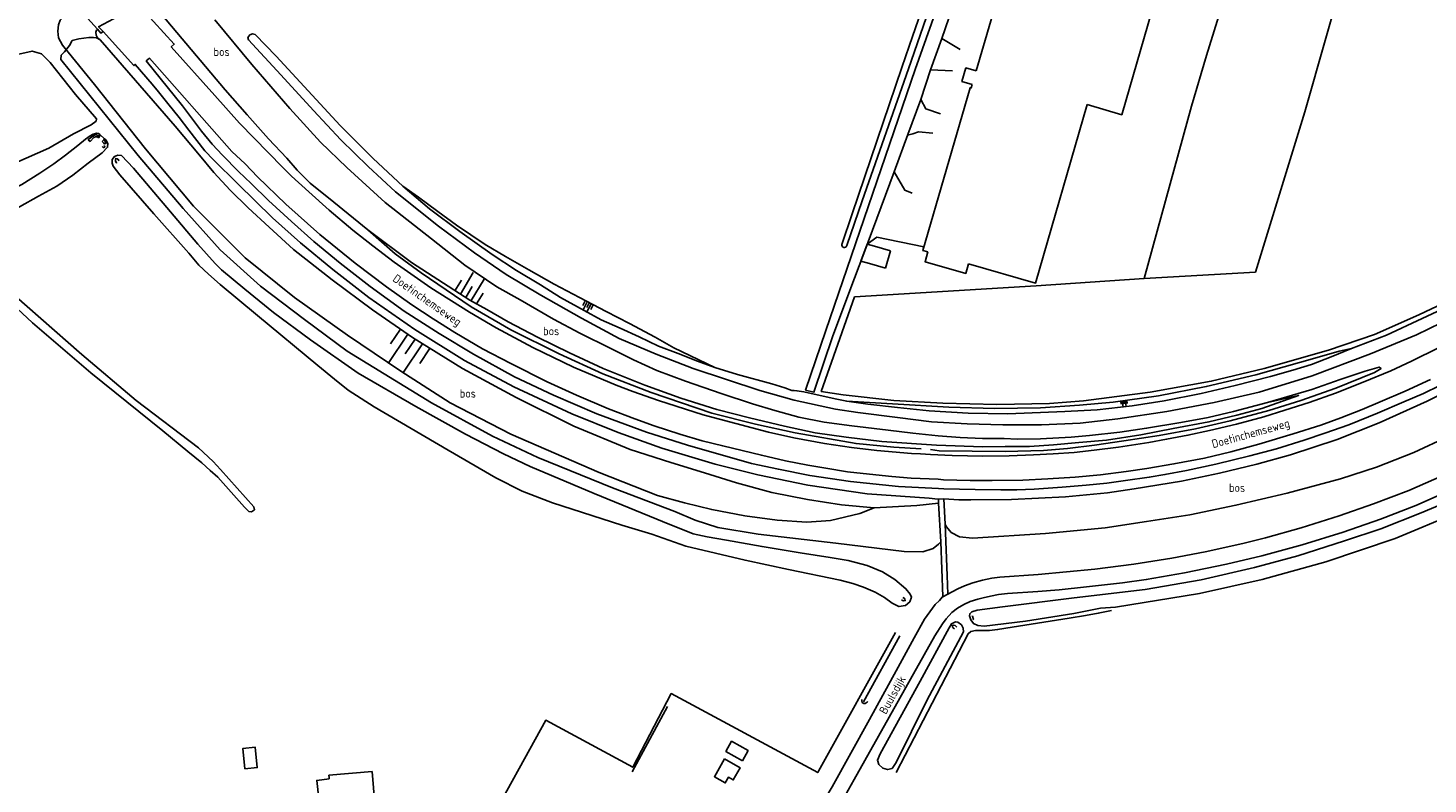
# Model space of a CAD drawing. Header units: metres. Extents: x 226218 to 240385, y 439369 to 449677.
# Tile 8 of 256: x 227277 to 227693, y 440074 to 440298. Entities that reach past the tile are written whole.
import ezdxf

# ---------------------------------------------------------------- set-up
doc = ezdxf.new("R2010")
doc.units = ezdxf.units.M
doc.header["$MEASUREMENT"] = 0
for name, color, linetype in [('CULTUURAANDUIDING', 253, 'Continuous'), ('DAKRAND', 4, 'Continuous'), ('DAKRAND-BYG', 4, 'Continuous'), ('HEK', 253, 'Continuous'), ('HOOFDGEBOUW', 4, 'Continuous'), ('HOUTWAL', 253, 'Continuous'), ('INSTEEKSLOOT', 153, 'Continuous'), ('KANTVERH', 253, 'Continuous'), ('KUNSTWERK', 253, 'Continuous'), ('MIDSLTGREPPEL', 253, 'Continuous'), ('OVERIGEAFSCH', 253, 'Continuous'), ('OVLIJNOBJ', 253, 'Continuous'), ('RASTER', 253, 'Continuous'), ('STRAATNAAM', 253, 'Continuous'), ('TALUD', 253, 'Continuous')]:
    doc.layers.add(name, color=color, linetype=linetype)
doc.styles.get("Standard").update_dxf_attribs({"font": 'iso.shx'})

# ---------------------------------------------------------------- blocks, each defined once
blk = doc.blocks.new('TA', base_point=(75009.5, 300012))
for p, q in [((75009.5, 300012.5), (75010, 300012.5)), ((75009.5, 300012.25), (75010.5, 300012.25)), ((75009.5, 300012), (75010, 300012)), ((75009.5, 300011.75), (75010.5, 300011.75)), ((75009.5, 300011.5), (75010, 300011.5))]:
    blk.add_line(p, q)

msp = doc.modelspace()

# ---------------------------------------------------------------- linework, layer by layer
at = {"layer": 'DAKRAND'}
for points in [[(227558.74, 440285.12), (227555.69, 440286.01), (227554.53, 440282.03), (227557.58, 440281.15)], [(227544.43, 440231.42), (227543.6, 440228.52), (227555.65, 440225.06), (227556.47, 440227.93)]]:
    msp.add_lwpolyline(points, dxfattribs=at)
at = {"layer": 'DAKRAND-BYG'}
msp.add_line((227366.62, 440075.5), (227366.66, 440075.03), dxfattribs=at)
for points in [[(227341.63, 440078.07), (227341.08, 440084.1), (227344.74, 440084.43), (227345.29, 440078.4), (227341.63, 440078.07)], [(227489.36, 440080.45), (227484.43, 440083.19), (227486.11, 440086.21), (227491.04, 440083.47), (227489.36, 440080.45)], [(227484.01, 440080.97), (227488.66, 440078.34), (227486.63, 440074.74), (227485.2, 440075.55), (227484.25, 440073.88), (227481.03, 440075.7), (227484.01, 440080.97)], [(227366.62, 440075.5), (227366.58, 440076.12), (227379.39, 440077.24)], [(227367.15, 440069.67), (227367.99, 440060.39), (227380.76, 440061.51), (227379.39, 440077.24)], [(227367.15, 440069.67), (227363.63, 440069.15), (227362.97, 440074.61), (227366.66, 440075.03)]]:
    msp.add_lwpolyline(points, dxfattribs=at)
at = {"layer": 'HEK'}
msp.add_line((227511.92, 440077.37), (227534.83, 440118.46), dxfattribs=at)
for points in [[(227522.61, 440218.06), (227576.55, 440221.35), (227608.58, 440223.57), (227641.65, 440225.4)], [(227511.92, 440077.37), (227511.74, 440076.91), (227468.2, 440100.39), (227456.78, 440078.49), (227430.95, 440092.46), (227413.08, 440060.07), (227438.02, 440046.22), (227438.19, 440044.95), (227437.04, 440042.91), (227436.27, 440041.6)]]:
    msp.add_lwpolyline(points, dxfattribs=at)
at = {"layer": 'HOOFDGEBOUW'}
for points in [[(227616.67, 440354.15), (227622.39, 440373.94), (227587.36, 440384.07), (227578.9, 440354.14), (227578.53, 440354.25), (227572.08, 440331.59), (227572.27, 440331.45), (227558.74, 440285.12)], [(227616.67, 440354.15), (227625.06, 440351.79), (227601.99, 440272.14), (227591.72, 440275.17)], [(227557.58, 440281.15), (227557.28, 440280.12), (227556.94, 440280.15), (227542.95, 440231.85), (227544.43, 440231.42)], [(227591.72, 440275.17), (227576.38, 440222.17), (227556.47, 440227.93)]]:
    msp.add_lwpolyline(points, dxfattribs=at)
at = {"layer": 'HOUTWAL'}
msp.add_line((227467.13, 440096.53), (227456.63, 440077.11), dxfattribs=at)
at = {"layer": 'INSTEEKSLOOT'}
for p, q in [((227520.3, 440233.18), (227520.36, 440233.34)), ((227504.04, 440190.32), (227504.76, 440190.31))]:
    msp.add_line(p, q, dxfattribs=at)
for points in [[(227538.66, 440285.8), (227550.94, 440321.24), (227558.16, 440341.97), (227566.24, 440365.51), (227574.8, 440389.83), (227576.92, 440396.98), (227576.89, 440397.76), (227576.48, 440398.14), (227575.71, 440398.47), (227574.9, 440398.25), (227574.3, 440397.43), (227572.09, 440389.5), (227564.46, 440366.79), (227557.94, 440348.17), (227550.73, 440326.6), (227545.21, 440310.88), (227538.81, 440292.49), (227536.67, 440286.18)], [(227504.04, 440190.32), (227501.91, 440191.07), (227498.11, 440192.31), (227487.86, 440195.09), (227481.16, 440197.16), (227475.97, 440198.98), (227470.31, 440201.29), (227464.48, 440203.51), (227458.73, 440206.23), (227453.08, 440208.81), (227447.41, 440211.32), (227442.4, 440214.01), (227435.36, 440217.89), (227429.39, 440221.68), (227422.23, 440225.88), (227415.07, 440230.64), (227405.43, 440237.45), (227396.45, 440244.24), (227388.52, 440250.94), (227379.74, 440259.14), (227369.94, 440268.91), (227350.97, 440289.57), (227344.68, 440295.97), (227343.93, 440296.13), (227343.13, 440295.89), (227342.52, 440295.07), (227342.74, 440294.36)], [(227342.74, 440294.36), (227352.31, 440283.97), (227361.99, 440273.41), (227370.17, 440264.74), (227378.29, 440256.82), (227386.31, 440249.31), (227399.09, 440239.08), (227409.82, 440231.16), (227419.25, 440224.77), (227429.54, 440218.64), (227441.58, 440211.75), (227452.71, 440205.76), (227463.78, 440201.05), (227474.75, 440196.88), (227494.5, 440190.32), (227504.67, 440187.48), (227516.95, 440184.76)], [(227536.67, 440286.18), (227521.97, 440242.76), (227518.86, 440233.64)], [(227538.66, 440285.8), (227524.86, 440246.57), (227520.36, 440233.34)], [(227237.34, 440237.6), (227240.46, 440238.2), (227245.09, 440239.25), (227249.89, 440240.96), (227256.62, 440243.13), (227263.2, 440245.92), (227269.55, 440248.5), (227275.42, 440251.47), (227280.77, 440254.81), (227284.95, 440257.55), (227288.34, 440260.19), (227292.05, 440263.01), (227294.36, 440264.92), (227295.69, 440265.87), (227296.58, 440266.4), (227297.73, 440266.65), (227298.19, 440266.54), (227298.6, 440266.29)], [(227299.97, 440265.02), (227300.35, 440264.67), (227300.94, 440263.62), (227300.89, 440262.49), (227299.25, 440260.83), (227295.09, 440257.77), (227290.6, 440254.18), (227285.82, 440250.9), (227280.39, 440248.02), (227274.71, 440244.86), (227271.18, 440243.01), (227266.91, 440241.06), (227261.15, 440238.71), (227255.45, 440236.59), (227250.34, 440234.8), (227244.89, 440233.33), (227241.07, 440232.71), (227237.97, 440232.09)], [(227467.81, 440150.53), (227445.35, 440159.78), (227426.32, 440167.78), (227418.4, 440171.55), (227407.15, 440177.4), (227392.35, 440185.54), (227375.25, 440195.47), (227361.14, 440205.38), (227350.15, 440213.48), (227341.61, 440220.4), (227334.74, 440226.14), (227332.78, 440228.04), (227327.71, 440233.75), (227319.57, 440243.34), (227308.55, 440256.32), (227304.96, 440260.01), (227303.92, 440260.12), (227302.93, 440259.76), (227302.19, 440258.81), (227302.19, 440257.81), (227302.53, 440256.86), (227304.52, 440254.26), (227314.61, 440242.72), (227324.96, 440231.07), (227327.94, 440227.55), (227330.81, 440224.84), (227334.3, 440221.76), (227345.42, 440212.6), (227363.34, 440197.76), (227368.28, 440193.64), (227372.26, 440190.38), (227380.04, 440185.51)], [(227518.86, 440233.64), (227518.86, 440233.41), (227518.92, 440233.18), (227519.05, 440232.99), (227519.24, 440232.84), (227519.46, 440232.76), (227519.69, 440232.75), (227519.92, 440232.81), (227520.12, 440232.94), (227520.27, 440233.12), (227520.36, 440233.34)], [(227724.21, 440228.52), (227713.94, 440222.88), (227703.04, 440217.25), (227691.19, 440211.63), (227680.57, 440206.73), (227670.15, 440202.8), (227664.14, 440200.34), (227658.3, 440198.04), (227652.78, 440196.34), (227646.11, 440194.45), (227635.69, 440191.82), (227625.54, 440189.44), (227614.52, 440187.24), (227605.05, 440185.74), (227594.68, 440184.6), (227585.03, 440184.03), (227568.12, 440183.38), (227556.33, 440183.61), (227544.75, 440184.28)], [(227317.3, 440178.36), (227295.95, 440195.56), (227278.57, 440210.42), (227266.51, 440221.58)], [(227272.96, 440218.81), (227293.21, 440200.98), (227309.38, 440187.34), (227327.85, 440173.26), (227332.26, 440169.27), (227334.37, 440166.91), (227344.27, 440155.8), (227344.48, 440154.92), (227343.59, 440154.31), (227342.77, 440154.44), (227341.54, 440155.65), (227333.6, 440164.56), (227331.31, 440166.58), (227328.82, 440168.89), (227324.67, 440172.24), (227317.3, 440178.36)], [(227516.95, 440184.76), (227523.65, 440183.74), (227535.44, 440182.26), (227545.53, 440181.01), (227556.05, 440180.45), (227566.65, 440180.12), (227578.14, 440180.17), (227589.62, 440180.66), (227600.79, 440181.88), (227615.31, 440184.06), (227629.4, 440186.76), (227642.76, 440189.84), (227658.48, 440194.65), (227675.83, 440201.22), (227689.5, 440206.83), (227707.77, 440215.77)], [(227504.76, 440190.31), (227505.55, 440190.24), (227507.55, 440189.89), (227516.88, 440187.86)], [(227544.75, 440184.28), (227535.39, 440185.26), (227526.56, 440186.22), (227520.32, 440187.13), (227516.88, 440187.86)], [(227380.04, 440185.51), (227402, 440172.56), (227416.11, 440164.35), (227423.93, 440160.48), (227432.95, 440156.97), (227453.57, 440150.34), (227462.46, 440147.7), (227472.6, 440144.1), (227490.12, 440139.93), (227503.01, 440137.2), (227518.37, 440134.02), (227522.11, 440132.99), (227525.3, 440131.92), (227528.76, 440130.43), (227531.54, 440128.85), (227533.8, 440127.25), (227535.83, 440126.21), (227537.77, 440126.54), (227539.01, 440127.61)], [(227703.14, 440159.14), (227690.9, 440153.98), (227678.9, 440149.3), (227668.13, 440145.72), (227654.27, 440141.24), (227641.41, 440137.75), (227625.52, 440134.11), (227608.88, 440131.29), (227587.86, 440128.77), (227566.6, 440126.13), (227559.06, 440125.16), (227557.48, 440124.63), (227556.85, 440124.04), (227556.74, 440123.41), (227557.15, 440122.29), (227557.94, 440121.16), (227559.24, 440120.54), (227561.08, 440120.41), (227573.4, 440121.85), (227587.72, 440124.09), (227595.67, 440125.67)], [(227539.01, 440127.61), (227539.5, 440129.02), (227539.18, 440129.91), (227537.89, 440131.46), (227534.6, 440134.22), (227530.96, 440136.52), (227526.37, 440138.41), (227520.72, 440139.9), (227515.4, 440140.8), (227506.48, 440142.14), (227495.21, 440143.97), (227484.6, 440145.93), (227478.92, 440146.88), (227474.68, 440147.77), (227472.06, 440148.84), (227467.81, 440150.53)], [(227683.16, 440146.39), (227701.64, 440154.12)], [(227595.67, 440125.67), (227600.13, 440126.05), (227625.01, 440130.04), (227643.7, 440134.23), (227662.55, 440139.47), (227683.16, 440146.39)], [(227544.1, 440098.33), (227554.97, 440118.69), (227554.9, 440119.74), (227554.42, 440120.73), (227553.34, 440121.52), (227552.59, 440121.64), (227551.44, 440121.07), (227550.73, 440119.89), (227542.17, 440104.09), (227530.29, 440082.51), (227529.44, 440080.63), (227529.87, 440079.35), (227531.06, 440078.22), (227532.43, 440077.84), (227533.78, 440078.18), (227534.99, 440079.97), (227544.1, 440098.33)], [(227524.8, 440098.65), (227524.76, 440098.17), (227524.94, 440097.71), (227525.41, 440097.42), (227525.79, 440097.43), (227526.39, 440097.84), (227526.55, 440098.06)]]:
    msp.add_lwpolyline(points, dxfattribs=at)
at = {"layer": 'KANTVERH'}
for p, q in [((227548.52, 440294.79), (227553.98, 440310.56)), ((227548.52, 440294.79), (227554.03, 440291.5)), ((227545.14, 440285.43), (227551.71, 440285.2)), ((227526.4, 440233.72), (227524.53, 440228.69)), ((227529.3, 440235.79), (227526.4, 440233.72)), ((227528.53, 440233.1), (227526.4, 440233.72)), ((227543.25, 440232.9), (227529.3, 440235.79)), ((227533.33, 440231.71), (227528.53, 440233.1)), ((227531.84, 440226.57), (227533.33, 440231.71)), ((227527.04, 440227.96), (227524.53, 440228.69)), ((227531.84, 440226.57), (227527.04, 440227.96)), ((227542.24, 440171.49), (227545.21, 440171.34)), ((227545.21, 440171.34), (227551.65, 440171.03)), ((227551.65, 440171.03), (227560.76, 440170.84)), ((227549.07, 440163.83), (227547.42, 440163.99)), ((227549.15, 440161.15), (227547.57, 440161.22)), ((227547.36, 440158.11), (227549.14, 440158.14)), ((227548.7, 440128.95), (227550.35, 440129.9))]:
    msp.add_line(p, q, dxfattribs=at)
for points in [[(227548.77, 440308.52), (227540.66, 440285.52)], [(227311.41, 440303.18), (227320.67, 440293.11), (227319.76, 440292.3), (227332.71, 440277.84), (227340.03, 440269.67), (227352.86, 440256.53), (227355.48, 440253.94), (227360.6, 440249.27), (227366.7, 440243.84), (227373.72, 440237.89), (227379.6, 440233.21), (227385.97, 440228.4), (227396.83, 440220.75), (227408.32, 440213.53), (227416.29, 440208.95), (227427.1, 440203.09), (227439.23, 440197.25), (227451.9, 440191.91), (227456.85, 440190), (227464.42, 440187.3), (227477.67, 440183.04), (227497.07, 440177.9), (227504.64, 440176.22), (227513.75, 440174.61), (227521.73, 440173.42), (227529.23, 440172.53), (227539.51, 440171.64), (227542.24, 440171.49)], [(227299.53, 440296.8), (227308.7, 440286.74), (227309.09, 440287.09), (227314.11, 440281.18), (227316.03, 440278.9), (227318.81, 440275.47), (227322.14, 440271.32), (227324.98, 440267.55), (227327.38, 440264.48), (227329.78, 440261.44), (227332.36, 440258.74), (227339.51, 440251.65), (227349.81, 440241.58), (227358.15, 440234.14), (227367.8, 440226.22), (227378.46, 440217.92), (227392.07, 440208.42), (227406.87, 440199.2), (227421.44, 440191.4), (227438.7, 440183.39), (227452.5, 440177.8), (227465.39, 440173.21), (227481.29, 440168.46), (227493.93, 440165.24), (227508.8, 440162.17), (227526.38, 440159.64), (227544.78, 440158.36), (227547.36, 440158.11), (227547.53, 440158.04), (227547.6, 440156.86), (227548.28, 440145.4), (227548.86, 440129.15)], [(227542.36, 440276.64), (227545.14, 440285.43), (227548.52, 440294.79)], [(227547.42, 440163.99), (227539.47, 440164.31), (227533.68, 440164.8), (227527.03, 440165.47), (227520.58, 440166.22), (227514.15, 440167.25), (227508.79, 440168.11), (227502.18, 440169.43), (227495, 440171.09), (227483.53, 440173.86), (227477.38, 440175.35), (227470.79, 440177.31), (227463.15, 440179.86), (227457.43, 440181.91), (227449.61, 440184.89), (227440.14, 440188.88), (227431.42, 440192.86), (227420.61, 440198.3), (227412.22, 440202.69), (227403.98, 440207.56), (227397.56, 440211.57), (227391.21, 440215.77), (227383.73, 440221.06), (227374.43, 440228.08), (227363.88, 440236.58), (227353.82, 440245.6), (227345.39, 440253.72), (227341.71, 440257.54), (227337.8, 440261.27), (227313.34, 440288.88), (227312.36, 440288.13), (227323.14, 440274.77)], [(227540.66, 440285.52), (227514.08, 440208.09), (227508.1, 440190.44), (227510.59, 440189.8), (227516.23, 440206.5), (227522.67, 440223.69), (227525.39, 440231), (227534.37, 440255.19), (227538.47, 440266.23), (227542.36, 440276.64)], [(227542.36, 440276.64), (227543.82, 440273.88), (227548.12, 440272.37)], [(227323.14, 440274.77), (227328.72, 440267.3), (227331.9, 440263.45), (227334.99, 440260.1), (227339.71, 440255.31), (227343.51, 440251.77), (227348.69, 440246.71), (227355.46, 440240.43), (227362.12, 440234.52), (227369.93, 440228.09), (227378.86, 440221.14), (227388.88, 440213.83), (227399.36, 440207.24), (227409.53, 440201.09), (227421.65, 440194.41), (227433.27, 440188.88), (227446.11, 440183.34), (227460.86, 440177.99), (227473.05, 440174.07)], [(227538.47, 440266.23), (227538.74, 440266.19), (227539.93, 440266.48), (227541.66, 440267.09), (227545.93, 440266.63)], [(227298.43, 440265.8), (227297.58, 440266.18), (227297.01, 440266.06), (227295.95, 440265.41), (227295.13, 440264.71), (227295.68, 440264.22), (227296.75, 440265.38), (227297.33, 440265.61), (227297.82, 440265.57), (227298.26, 440265.33)], [(227299.76, 440264.74), (227300.05, 440264.52), (227300.3, 440263.94), (227300.43, 440263.63), (227299.91, 440263.47), (227299.78, 440263.75), (227299.61, 440263.95), (227299.31, 440264.18)], [(227534.37, 440255.19), (227537.53, 440249.76), (227539.7, 440248.91)], [(227560.76, 440170.84), (227568.53, 440170.9), (227575.81, 440171.18), (227581.65, 440171.48), (227587.87, 440171.96), (227593.79, 440172.6), (227601, 440173.5), (227610.04, 440174.88), (227615.27, 440175.82), (227621.59, 440177.03), (227627.99, 440178.4), (227636.05, 440180.34), (227644.14, 440182.53), (227650.42, 440184.43), (227657.58, 440186.74), (227665.44, 440189.56), (227673.65, 440192.74), (227681.84, 440196.16), (227687.96, 440199.03), (227696.23, 440203.03)], [(227705.37, 440193.53), (227692.62, 440187.12), (227678.43, 440180.69), (227665.97, 440175.81), (227652.1, 440171.19), (227642.1, 440168.49)], [(227693.67, 440193.57), (227686.07, 440190.07), (227678.68, 440186.9), (227673.33, 440184.67), (227667.02, 440182.15)], [(227691.52, 440189.44), (227701.3, 440194.16)], [(227566.06, 440160.8), (227570.86, 440160.85), (227576.01, 440161.03), (227584.32, 440161.65), (227591.45, 440162.19), (227597.55, 440162.85), (227603.13, 440163.59), (227610.15, 440164.56), (227614.8, 440165.38), (227621.17, 440166.59), (227629.86, 440168.45), (227640.04, 440170.9), (227647.88, 440173), (227656.12, 440175.56), (227662.3, 440177.6), (227669.41, 440180.16), (227677.89, 440183.55), (227685.74, 440186.92), (227691.52, 440189.44)], [(227667.02, 440182.15), (227661.03, 440180.03), (227652.86, 440177.42), (227642.66, 440174.35), (227634.38, 440172.09), (227626.53, 440170.26), (227617.44, 440168.53), (227609.39, 440167.13), (227603.3, 440166.29), (227595.62, 440165.28), (227588.11, 440164.55), (227580, 440164.06), (227572.63, 440163.72), (227563.53, 440163.6), (227556.95, 440163.61), (227549.07, 440163.83)], [(227563.35, 440134.6), (227565.81, 440134.94), (227577.14, 440135.74), (227594.02, 440137.34), (227605.51, 440138.75), (227616.83, 440140.57), (227626.72, 440142.43), (227637.92, 440144.91), (227644.61, 440146.6), (227655.24, 440149.54), (227666.51, 440153.1), (227676.72, 440156.65), (227687.21, 440160.6), (227697.14, 440165.01), (227708.85, 440170.51), (227718.61, 440175.53), (227724.44, 440178.66)], [(227473.05, 440174.07), (227492.03, 440168.69), (227500.03, 440166.95), (227509.39, 440165.12), (227521.39, 440163.27), (227535.68, 440161.86), (227547.57, 440161.22)], [(227642.1, 440168.49), (227631.01, 440165.79), (227619.67, 440163.38), (227605.7, 440161.09), (227597.73, 440159.98), (227585.23, 440158.76), (227569.28, 440157.98), (227557.13, 440157.91), (227553.61, 440157.88), (227549.14, 440158.14), (227549.53, 440150.66), (227550.11, 440135.38), (227550.35, 440129.9), (227551.65, 440130.58), (227553.3, 440131.44), (227555.29, 440132.37), (227557.78, 440133.25), (227560.63, 440134.05), (227563.35, 440134.6)], [(227549.15, 440161.15), (227558.46, 440160.89), (227566.06, 440160.8)], [(227559.21, 440128.36), (227560.87, 440128.76), (227563.03, 440129.27), (227565.35, 440129.75), (227568.03, 440130.05), (227577.02, 440130.71), (227583.42, 440131.16), (227591.53, 440132.05), (227602.17, 440133.26), (227609.25, 440134.19), (227620.62, 440136.21), (227633.05, 440138.73), (227643.51, 440141.21), (227655.52, 440144.49), (227667.68, 440148.25), (227678.8, 440152.11), (227689.32, 440156.23), (227698.86, 440160.39)], [(227504.72, 440043.27), (227522.55, 440074.85), (227546.45, 440117.51), (227548.74, 440121.11), (227549.81, 440122.6), (227551.56, 440124.4), (227553.18, 440125.67), (227555.11, 440126.76), (227556.98, 440127.65), (227559.21, 440128.36)], [(227548.86, 440129.15), (227548.7, 440128.95), (227547.82, 440128.02), (227546.55, 440126.77), (227544.97, 440124.67), (227543.41, 440122.46), (227540.38, 440116.89), (227535.03, 440107.16), (227527.08, 440092.64), (227515.95, 440072.69), (227513.38, 440068.47)]]:
    msp.add_lwpolyline(points, dxfattribs=at)
at = {"layer": 'KUNSTWERK'}
for points in [[(227291.82, 440304.24), (227292.03, 440304.01), (227297.86, 440297.49), (227298.85, 440296.39), (227299.53, 440296.8), (227298.21, 440298.26), (227310.08, 440304.58), (227311.41, 440303.18), (227312.02, 440303.74), (227311.09, 440304.79), (227305.23, 440311.36), (227305.05, 440311.57)], [(227299.31, 440264.18), (227299.76, 440264.74), (227299.97, 440265.02), (227298.6, 440266.29), (227298.43, 440265.8), (227298.26, 440265.33)], [(227299.78, 440263.03), (227299.97, 440262.84), (227300.05, 440262.55), (227299.8, 440262.4), (227299.61, 440262.44), (227299.24, 440262.72)], [(227304.24, 440258.46), (227304.11, 440258.8), (227303.73, 440259.07), (227303.28, 440259.16), (227303.21, 440258.79), (227303.24, 440258.32), (227303.5, 440257.83), (227303.57, 440257.8)], [(227536.93, 440128.93), (227537.39, 440128.72), (227537.61, 440128.38), (227537.67, 440127.95), (227537.18, 440127.93), (227536.83, 440128.02), (227536.62, 440128.16)], [(227557.83, 440122.27), (227557.92, 440122.31), (227557.65, 440123.32), (227557.51, 440123.28)], [(227552.98, 440120.12), (227552.49, 440120.6), (227552.06, 440120.69), (227551.64, 440120.62), (227551.7, 440120.21), (227551.97, 440119.78), (227552.33, 440119.54)]]:
    msp.add_lwpolyline(points, dxfattribs=at)
at = {"layer": 'MIDSLTGREPPEL'}
msp.add_line((227525.27, 440097.88), (227536.12, 440117.55), dxfattribs=at)
at = {"layer": 'OVERIGEAFSCH'}
msp.add_lwpolyline([(227534.99, 440076.92), (227556.35, 440118.14), (227557.14, 440118.78), (227558.59, 440119.07), (227562.74, 440119.05), (227565.09, 440119.36), (227569.47, 440120.11), (227586.34, 440122.76), (227591.25, 440123.59), (227595, 440124.23), (227598.88, 440124.98)], dxfattribs=at)
at = {"layer": 'OVLIJNOBJ'}
for p, q in [((227622.69, 440274.68), (227608.58, 440223.57)), ((227656.3, 440273.01), (227641.65, 440225.4))]:
    msp.add_line(p, q, dxfattribs=at)
for points in [[(227656.3, 440273.01), (227674.59, 440337.3), (227685.52, 440378.02), (227685.31, 440378.23)], [(227643.92, 440343.96), (227627.12, 440289.76), (227622.69, 440274.68)], [(227289.21, 440290.7), (227287.47, 440292.83), (227286.34, 440294.94), (227286.11, 440296.89), (227286.31, 440298.82), (227286.78, 440300.17), (227288.64, 440302.2), (227292.03, 440304.01)], [(227315.58, 440303.49), (227325.66, 440291.45), (227335.8, 440279.49), (227342.31, 440272.16), (227348.68, 440265), (227354.13, 440259.21), (227357.16, 440255.65), (227361.07, 440251.85), (227368.01, 440246.15), (227378.17, 440237.98), (227391.11, 440228.25), (227408.47, 440217.14), (227413.51, 440214.34), (227419.8, 440210.69), (227428.51, 440206.15), (227438.02, 440201.47), (227448.04, 440196.79), (227460.41, 440191.91), (227471.02, 440188.01), (227481.76, 440184.7), (227491.43, 440182.21), (227501.87, 440179.68), (227510.94, 440177.77), (227520.18, 440176.42), (227530.79, 440175.2), (227546.98, 440174.04), (227560.68, 440173.61), (227567.36, 440173.69)], [(227567.04, 440176.08), (227560.59, 440176.06), (227553.98, 440176.33), (227547.48, 440176.81), (227539.98, 440177.63), (227532.6, 440178.5), (227521.85, 440179.86), (227513.6, 440180.93), (227506.13, 440182.43), (227498.97, 440184.36), (227492.38, 440186.37), (227483.05, 440189.45), (227472.48, 440193.04), (227463.98, 440196.28), (227457.02, 440199.4), (227450.26, 440202.74), (227441.08, 440207.31), (227433.24, 440211.51), (227423.39, 440217.21), (227416.47, 440221.07), (227406.92, 440227.5), (227397.02, 440235.27), (227383.33, 440246.14), (227371.86, 440256.51), (227364.12, 440263.96), (227354.94, 440273.98), (227343.7, 440287.02), (227332.76, 440300.28)], [(227298.64, 440294.39), (227297.89, 440294.94), (227297.46, 440295.76), (227297.41, 440296.62), (227297.6, 440297.27), (227297.86, 440297.49)], [(227548.28, 440145.4), (227547.54, 440144.67), (227545.94, 440143.44), (227542.94, 440142.48), (227537.36, 440142.53), (227517.07, 440144.98), (227494.01, 440147.71), (227482.02, 440149.61), (227475.36, 440151.85), (227469.24, 440154.43), (227450.79, 440161.44), (227428.62, 440170.39), (227415.15, 440176.8), (227397.02, 440186.61), (227371.97, 440201.94), (227359.29, 440211.38), (227346.26, 440221.28), (227334.32, 440232.01), (227323.31, 440244.28), (227309.94, 440260.08), (227287.03, 440288.56), (227287.13, 440289.79), (227288.09, 440290.81), (227289.55, 440292.71), (227290.4, 440294.13), (227292.35, 440294.64), (227295.32, 440295.02), (227296.74, 440295.05), (227297.55, 440294.99), (227298.64, 440294.39)], [(227298.64, 440294.39), (227320.96, 440268.73), (227328.13, 440260.1), (227332.43, 440255.04), (227337.28, 440249.79), (227342.64, 440244.51), (227348.87, 440238.73), (227356.07, 440232.19), (227367.52, 440223.13), (227379.55, 440214.26), (227391.45, 440206.01), (227406.24, 440196.79), (227422.2, 440188.2), (227439.3, 440179.68), (227456.01, 440172.77), (227468.13, 440168.97), (227478.05, 440165.91), (227487.61, 440162.91), (227498.11, 440160.09), (227508.72, 440157.97), (227518.79, 440156.43), (227528.43, 440155.45), (227524.18, 440153.78), (227515.51, 440151.77), (227508.52, 440151.22), (227499.7, 440151.84), (227490.05, 440153.15), (227480.25, 440154.97), (227472.12, 440156.98), (227464.15, 440159.2), (227446.8, 440165.94), (227420.57, 440177.38)], [(227225.81, 440269.36), (227261.49, 440287.78), (227263.67, 440288.74), (227267.51, 440289.27), (227274.52, 440290.11), (227278.46, 440291.03), (227281.27, 440290.26), (227283.82, 440287.65), (227291.32, 440278.19), (227297.55, 440270.91), (227297.53, 440270.25), (227295.99, 440269.19), (227290.72, 440266.46), (227283.47, 440262.25), (227273.38, 440257.74), (227264.66, 440253.01), (227254.4, 440247.76), (227246.46, 440244.21), (227240.48, 440242.02), (227236.33, 440241.29)], [(227420.57, 440177.38), (227402.59, 440186.63), (227387.9, 440196.02), (227372.09, 440206.68), (227356.37, 440217.89), (227341.73, 440229.68), (227326.35, 440244.96), (227312.17, 440262.01), (227297.01, 440281.08), (227289.21, 440290.7)], [(227481.16, 440197.16), (227469.03, 440202.96), (227463.49, 440206.09), (227455.83, 440210.16), (227448.91, 440213.71), (227440.95, 440217.9), (227433.47, 440221.85), (227425.92, 440226.16), (227418.97, 440230.08), (227412.98, 440233.65), (227404.48, 440239.35), (227398.97, 440243.42), (227393.23, 440247.72), (227388.52, 440250.94)], [(227542.4, 440173.01), (227534.27, 440173.45), (227523.08, 440174.56), (227505.03, 440177.74), (227493.26, 440180.32), (227480.31, 440183.62), (227462.29, 440189.7), (227447.95, 440195.3), (227434.94, 440201.2), (227420.58, 440208.29), (227408.78, 440215.18), (227393.99, 440225.18), (227386.22, 440230.83), (227378.17, 440237.98)], [(227520.32, 440187.13), (227533.93, 440186.4), (227550.63, 440185.32), (227564.22, 440184.96), (227577.8, 440185.18), (227589.43, 440185.92), (227599.45, 440186.86), (227612.84, 440188.7), (227627.04, 440191.45), (227641.77, 440194.96), (227654.75, 440198.61), (227662.06, 440200.72), (227666.49, 440201.98), (227670.15, 440202.8)], [(227567.38, 440172.22), (227578.77, 440172.54), (227585.89, 440173.07), (227593.83, 440174.12), (227602.57, 440175.35), (227613.09, 440176.98), (227623.84, 440178.95), (227634.18, 440181.34), (227645.66, 440184.36), (227655.12, 440187.37), (227665.56, 440190.96), (227677.05, 440195.64), (227678.98, 440196.81), (227678.35, 440197.24), (227674.23, 440196.05), (227666.77, 440193.58), (227658.41, 440190.62), (227645.21, 440186.7)], [(227567.36, 440173.69), (227574.59, 440173.71), (227581.71, 440174.14), (227589.24, 440174.87), (227597.46, 440175.59), (227607.59, 440177.18), (227617.25, 440179), (227627.87, 440181), (227636.16, 440182.96), (227643.52, 440184.97), (227654.48, 440188.79), (227645.21, 440186.7), (227635.14, 440184.12), (227627.6, 440182.34), (227619.53, 440180.85), (227609.33, 440179.11), (227601.43, 440177.9), (227592.44, 440176.99), (227586.95, 440176.49), (227577.86, 440175.94), (227570.88, 440175.88), (227567.04, 440176.08)], [(227549.53, 440150.66), (227549.98, 440149.85), (227551.35, 440148.19), (227553.77, 440146.89), (227557.62, 440146.53), (227579.29, 440147.84), (227597.05, 440149.59), (227609.35, 440151.41), (227622.14, 440153.41), (227635.87, 440156.24), (227651.09, 440159.88), (227666.88, 440164.07), (227677.6, 440167.59), (227688.64, 440171.96), (227698.92, 440176.64)], [(227567.38, 440172.22), (227557.55, 440172.35), (227547.81, 440172.37), (227545.22, 440172.83)], [(227547.6, 440156.86), (227541.16, 440156.2), (227528.43, 440155.45)]]:
    msp.add_lwpolyline(points, dxfattribs=at)
at = {"layer": 'RASTER'}
msp.add_lwpolyline([(227745.61, 440243.45), (227730.14, 440233.96), (227719.46, 440227.32), (227706.74, 440220.57), (227690.2, 440212.76), (227676.99, 440206.92), (227663.35, 440202.29), (227644.27, 440196.79), (227628.55, 440193.04), (227610.4, 440189.77), (227590.61, 440187.27), (227580.49, 440186.44), (227564.92, 440186.12), (227548.88, 440186.58), (227534.35, 440187.37), (227519.29, 440188.98), (227512.77, 440190.02), (227522.61, 440218.06)], dxfattribs=at)

# ---------------------------------------------------------------- block references
at = {"layer": 'TALUD'}
for p, xscale, yscale, rotation in [((227407.21, 440217.93), 7.47, 7.47, 59.08750000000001), ((227443.72, 440216.15), 2.65, 2.65, 243.0282), ((227392.15, 440205.57), 10.44, 10.44, 236.348), ((227602.57, 440187.26), 1.81, 1.81, 277.6197)]:
    msp.add_blockref('TA', p, dxfattribs=dict(at, xscale=xscale, yscale=yscale, rotation=rotation))

# ---------------------------------------------------------------- texts
at = {"layer": 'CULTUURAANDUIDING'}
for p in [(227332.31, 440289.58), (227430.16, 440206.71), (227405.42, 440188.2), (227633.79, 440160.23)]:
    msp.add_text('bos', height=2.5, dxfattribs=at).set_placement(p)
at = {"layer": 'STRAATNAAM'}
for s, rotation, p in [('Doetinchemseweg', 325.0221, (227385.29, 440222.95)), ('Doetinchemseweg', 15.5517, (227629.09, 440173.16)), ('Buulsdijk', 60.7172, (227531.96, 440094.02))]:
    msp.add_text(s, height=2.5, rotation=rotation, dxfattribs=at).set_placement(p)

doc.saveas('drawing.dxf')
